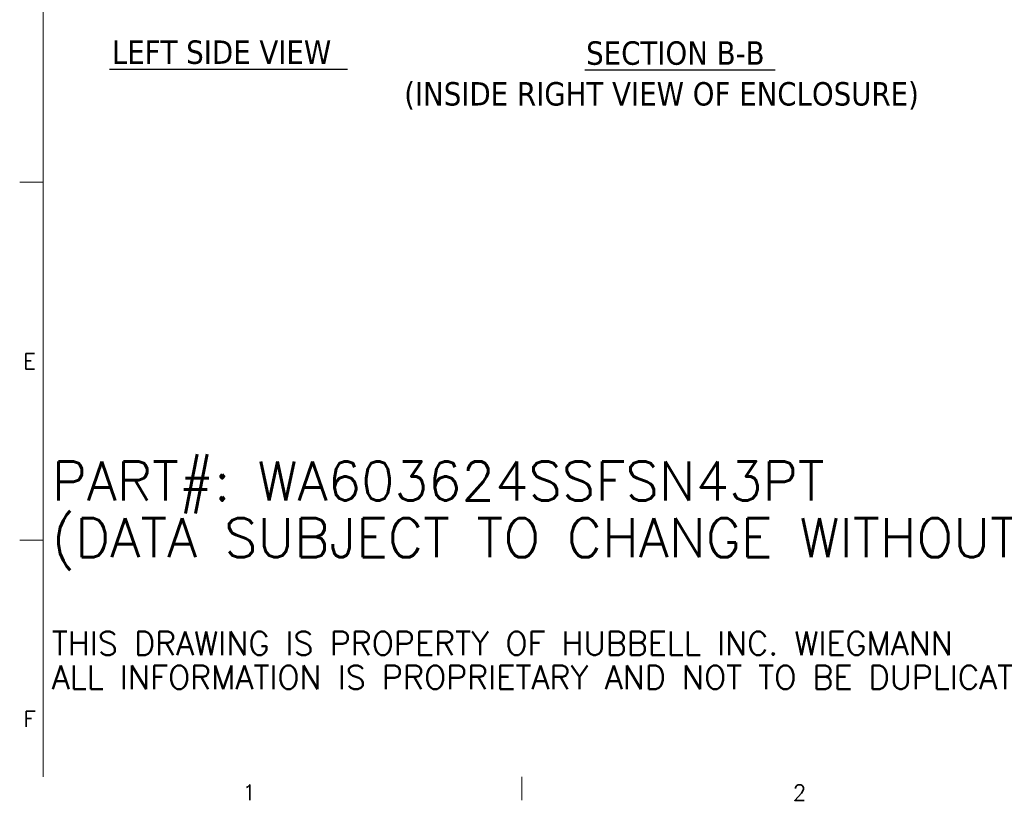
# Model space of a CAD drawing. Header units: inches. Extents: x 3 to 422, y 9 to 266.
# Tile 1 of 41: x 6 to 133, y 12 to 112. Entities that reach past the tile are written whole.
import ezdxf

# ---------------------------------------------------------------- set-up
doc = ezdxf.new("R2010")
doc.units = ezdxf.units.IN
doc.header["$LTSCALE"] = 25
doc.header["$MEASUREMENT"] = 0
doc.layers.get('0').update_dxf_attribs({"lineweight": 0})
doc.layers.add('Border (ANSI)', color=7, linetype='Continuous', lineweight=5)
doc.layers.add('Symbol (ANSI)', color=7, linetype='Continuous', lineweight=5)
doc.styles.add('Note Text (ANSI)', font='RomanS.shx')
doc.styles.add('Text Style168', font='tahoma.ttf')
doc.styles.add('Text Style29', font='tahoma.ttf')

# ---------------------------------------------------------------- blocks, each defined once
blk = doc.blocks.new('Borders Default Border')
at = {"layer": 'Border (ANSI)'}
for p, q in [((0.38, 3.6667), (0.26, 3.6667)), ((0.38, 1.8333), (0.26, 1.8333)), ((2.8333, 0.62), (2.8333, 0.5))]:
    blk.add_line(p, q, dxfattribs=at)
at = {"layer": 'Border (ANSI)', "flags": 128}
blk.add_lwpolyline([(0.38, 0.62), (0.38, 10.38)], dxfattribs=at)
at = {"layer": 'Border (ANSI)', "char_height": 0.08, "attachment_point": 7, "style": 'Note Text (ANSI)'}
for s, insert in [('E', (0.2783, 2.7092)), ('F', (0.2802, 0.8767)), ('2', (4.2213, 0.4992)), ('1', (1.401, 0.5))]:
    blk.add_mtext(s, dxfattribs=dict(at, insert=insert))

msp = doc.modelspace()

# ---------------------------------------------------------------- linework, layer by layer
at = {"layer": 'Symbol (ANSI)', "lineweight": 30}
for p, q in [((18.0023, 106.1299), (48.491, 106.1299)), ((78.9163, 106.0252), (103.2761, 106.0252))]:
    msp.add_line(p, q, dxfattribs=at)

# ---------------------------------------------------------------- block references
at = {"xscale": 25, "yscale": 25, "zscale": 25}
msp.add_blockref('Borders Default Border', (0, 0), dxfattribs=at)

# ---------------------------------------------------------------- texts
at = {"layer": 'Symbol (ANSI)', "char_height": 3, "attachment_point": 7}
for s, insert, style in [('LEFT SIDE VIEW', (18.3023, 106.7515), 'Text Style168'), ('SECTION B-B', (79.0699, 106.637), 'Text Style168'), ('(INSIDE RIGHT VIEW OF ENCLOSURE)', (55.7559, 100.9318), 'Text Style29')]:
    msp.add_mtext(s, dxfattribs=dict(at, insert=insert, style=style))
at = {"layer": 'Symbol (ANSI)', "insert": (10.6002, 38.9194), "char_height": 2.5, "width": 156.037769, "attachment_point": 4, "line_spacing_factor": 0.871445, "style": 'Note Text (ANSI)'}
msp.add_mtext('{\\fRomanS|b0|i0|c0|p2;\\H2x;PART#: WA603624SSFSN43PT\\P(DATA SUBJECT TO CHANGE WITHOUT \\H1.50009x; \\H0.66663x;NOTICE)\\H1.397x; \\H0.71582x;\\P \\H1.22775x; \\H0.8145x;\\P\\H0.6x;THIS DRAWING IS PROPERTY OF HUBBELL INC. WIEGMANN\\H1.37103x; \\H0.72938x;\\PALL INFORMATION IS PROPRIETARY AND NOT TO BE DUPLICATED\\H1.10259x; \\H0.90695x;\\P\\H1.14606x; }', dxfattribs=at)

doc.saveas('drawing.dxf')
